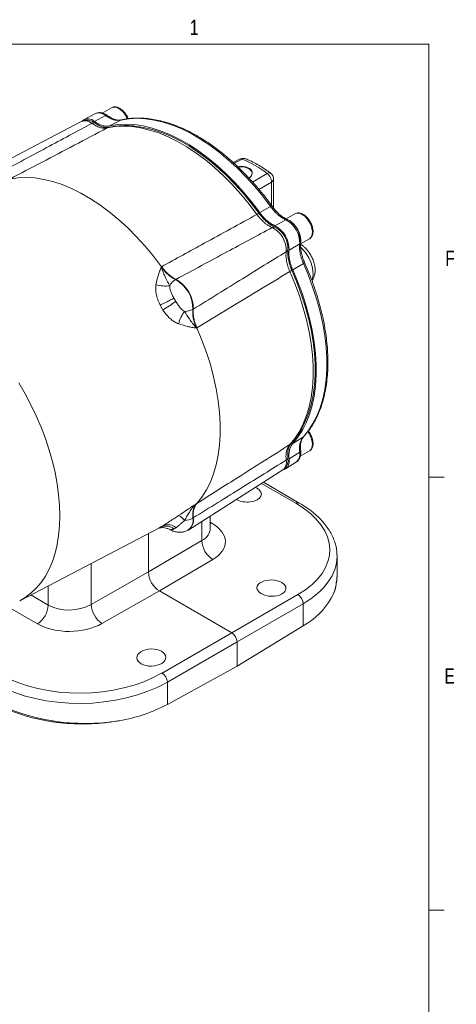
# Model space of a CAD drawing. Header units: inches. Extents: x 0.3 to 33.9, y 0.2 to 21.7.
# Tile 15 of 15: x 30.2 to 33.7, y 13.7 to 21.6. Entities that reach past the tile are written whole.
import ezdxf

# ---------------------------------------------------------------- set-up
doc = ezdxf.new("R2010")
doc.units = ezdxf.units.IN
doc.header["$MEASUREMENT"] = 0
doc.layers.add('SLD-0', color=7, linetype='Continuous', lineweight=15)
doc.styles.add('SLDTEXTSTYLE0', font='TXT', dxfattribs={"width": 0.75})

msp = doc.modelspace()

# ---------------------------------------------------------------- linework, layer by layer
at = {"color": 7, "linetype": 'Continuous', "lineweight": 15}
for p, q in [((30.8262, 20.849), (30.735, 20.8014)), ((30.9558, 20.8964), (30.8813, 20.8534)), ((30.7151, 20.7865), (29.917, 20.3702)), ((30.9077, 20.8328), (30.8185, 20.785)), ((31.0312, 20.7964), (30.9411, 20.7491)), ((31.0379, 20.798), (31.0312, 20.7964)), ((31.9926, 20.4809), (31.9399, 20.4542)), ((32.2664, 20.0853), (32.2664, 20.3195)), ((32.2433, 20.0966), (32.1551, 20.0483)), ((32.3667, 19.9905), (32.2776, 19.9426)), ((32.4403, 20.0395), (32.3687, 19.9981)), ((32.486, 19.795), (32.5576, 19.8364)), ((32.4784, 19.7971), (32.3924, 19.7439)), ((31.3613, 19.611), (31.3582, 19.6091)), ((32.5085, 19.6372), (32.4226, 19.585)), ((31.4746, 19.5073), (31.4777, 19.5092)), ((31.617, 19.268), (31.6138, 19.2663)), ((31.6437, 19.1145), (31.6469, 19.1162)), ((32.5085, 18.2375), (32.4226, 18.1831)), ((32.5134, 18.2425), (32.5085, 18.2375)), ((32.4784, 18.1123), (32.3924, 18.059)), ((32.4829, 18.079), (32.5576, 18.1221)), ((32.3648, 17.9784), (32.4517, 18.0336)), ((31.5824, 17.4857), (32.342, 17.9686)), ((32.4751, 17.7016), (32.1852, 17.869)), ((31.6469, 17.6986), (31.6437, 17.6969)), ((31.7544, 17.4914), (31.7544, 17.5951)), ((31.6138, 17.5797), (31.617, 17.5814)), ((30.2133, 16.9122), (31.3433, 17.5016)), ((31.2548, 17.4555), (31.2548, 17.1442)), ((31.5748, 17.4815), (31.5779, 17.4831)), ((31.6873, 17.3984), (31.2548, 17.1442)), ((32.7804, 17.1105), (32.7804, 17.2718)), ((31.3432, 16.9912), (31.7764, 17.2458)), ((31.2548, 17.1442), (30.7911, 16.881)), ((30.8786, 16.7275), (31.3432, 16.9912)), ((31.9289, 16.653), (31.3432, 16.9912)), ((32.4634, 16.9616), (31.9289, 16.653)), ((31.9713, 16.5796), (32.5058, 16.8881)), ((32.5058, 16.8881), (32.5058, 16.7082)), ((31.9289, 16.653), (31.3657, 16.3279)), ((32.5058, 16.7082), (31.9713, 16.3831)), ((31.4081, 16.2544), (31.9713, 16.5796)), ((31.9713, 16.3831), (31.9713, 16.5796)), ((31.9713, 16.3831), (31.4081, 16.0745)), ((31.4081, 16.0745), (31.4081, 16.2544))]:
    msp.add_line(p, q, dxfattribs=at)
at = {"color": 8, "linetype": 'Continuous', "lineweight": 15}
for p, q in [((32.0143, 20.4804), (31.9478, 20.447)), ((32.0972, 20.2958), (32.2148, 20.3647)), ((32.1486, 20.2365), (32.2503, 20.2959)), ((32.2503, 20.1066), (32.2503, 20.2959)), ((32.1695, 17.859), (32.4462, 17.6993)), ((31.6873, 17.5524), (31.6873, 17.3984)), ((31.7673, 17.5388), (31.7544, 17.5462)), ((31.7673, 17.5388), (31.7544, 17.5328)), ((30.7911, 16.881), (30.7911, 17.2135)), ((30.4438, 17.0324), (30.4438, 16.8768)), ((30.4438, 16.8768), (30.3022, 16.9585)), ((30.1087, 16.8688), (30.3577, 16.725))]:
    msp.add_line(p, q, dxfattribs=at)
at = {"color": 7, "linetype": 'Continuous', "lineweight": 15, "flags": 128}
for points in [[(30.7786, 20.7942), (30.7964, 20.7879), (30.8178, 20.7752)], [(31.0312, 20.7964), (31.095, 20.807), (31.1615, 20.8106), (31.2305, 20.8072), (31.3016, 20.7968), (31.3744, 20.7795), (31.4485, 20.7554), (31.5236, 20.7245), (31.5993, 20.6871), (31.6751, 20.6433), (31.7508, 20.5933), (31.8259, 20.5375), (31.9001, 20.476), (31.9728, 20.4093), (32.0439, 20.3376), (32.1129, 20.2613), (32.1795, 20.1809), (32.2433, 20.0966)], [(30.9212, 20.7332), (30.9849, 20.7437), (31.0515, 20.7473), (31.1204, 20.7438), (31.1914, 20.7334), (31.2642, 20.7161), (31.3382, 20.6919), (31.4133, 20.6611), (31.4889, 20.6237), (31.5647, 20.5799), (31.6403, 20.53), (31.7153, 20.4743), (31.7894, 20.4129), (31.8621, 20.3463), (31.9331, 20.2747), (32.0021, 20.1985), (32.0686, 20.1181), (32.1324, 20.034)], [(30.9411, 20.7491), (31.005, 20.7596), (31.0717, 20.7631), (31.1408, 20.7597), (31.212, 20.7492), (31.2849, 20.7319), (31.3591, 20.7077), (31.4343, 20.6767), (31.5101, 20.6392), (31.5861, 20.5954), (31.6618, 20.5454), (31.737, 20.4895), (31.8113, 20.428), (31.8842, 20.3612), (31.9554, 20.2894), (32.0245, 20.2131), (32.0912, 20.1326), (32.1551, 20.0483)], [(31.137, 20.7483), (31.1443, 20.7476), (31.2148, 20.7373), (31.2871, 20.7201), (31.3607, 20.6961), (31.4353, 20.6654), (31.5104, 20.6282), (31.5857, 20.5847), (31.6609, 20.5352), (31.7354, 20.4797), (31.8091, 20.4187), (31.8813, 20.3525), (31.9519, 20.2814), (32.0204, 20.2057), (32.0865, 20.1258), (32.1499, 20.0422)], [(31.9794, 20.4177), (31.9817, 20.418), (32.0079, 20.4191), (32.0336, 20.4159), (32.0567, 20.4086), (32.0753, 20.3979), (32.0879, 20.3846), (32.0934, 20.3697), (32.0916, 20.3546), (32.0824, 20.3404), (32.0666, 20.3282)], [(30.1336, 20.3197), (30.1985, 20.3296), (30.266, 20.3325), (30.336, 20.3285), (30.408, 20.3174), (30.4817, 20.2995), (30.5567, 20.2748), (30.6326, 20.2434), (30.7091, 20.2055), (30.7858, 20.1612), (30.8623, 20.1108), (30.9383, 20.0545), (31.0133, 19.9927), (31.0869, 19.9255), (31.1589, 19.8534), (31.2289, 19.7767), (31.2964, 19.6957), (31.3613, 19.611)], [(32.5576, 19.8364), (32.5596, 19.8376), (32.5628, 19.84), (32.5739, 19.8538), (32.5804, 19.873), (32.5817, 19.8962), (32.5778, 19.922), (32.5689, 19.9488), (32.5557, 19.9749), (32.5389, 19.9987), (32.5195, 20.0187), (32.4989, 20.0336)], [(32.4147, 19.5835), (32.4555, 19.4868), (32.4916, 19.3896), (32.5229, 19.2924), (32.5492, 19.1957), (32.5704, 19.1), (32.5864, 19.0058), (32.5971, 18.9135), (32.6025, 18.8236), (32.6025, 18.7367), (32.5971, 18.653), (32.5864, 18.5731), (32.5704, 18.4973), (32.5492, 18.4261), (32.5229, 18.3598), (32.5175, 18.3482)], [(32.4226, 19.585), (32.4636, 19.4875), (32.5, 19.3894), (32.5316, 19.2914), (32.5581, 19.1939), (32.5795, 19.0974), (32.5957, 19.0023), (32.6065, 18.9092), (32.6119, 18.8186), (32.6119, 18.7309), (32.6065, 18.6465), (32.5957, 18.5659), (32.5795, 18.4895), (32.5581, 18.4177), (32.5316, 18.3508), (32.5, 18.2892), (32.4636, 18.2332), (32.4226, 18.1831)], [(32.5085, 19.6372), (32.5496, 19.5398), (32.586, 19.4419), (32.6176, 19.344), (32.6441, 19.2466), (32.6655, 19.1502), (32.6817, 19.0553), (32.6925, 18.9623), (32.6979, 18.8718), (32.6979, 18.7842), (32.6925, 18.6999), (32.6817, 18.6194), (32.6655, 18.5432), (32.6441, 18.4715), (32.6176, 18.4047), (32.586, 18.3433), (32.5496, 18.2874), (32.5085, 18.2375)], [(32.3988, 19.5724), (32.4398, 19.4751), (32.4762, 19.3773), (32.5077, 19.2795), (32.5341, 19.1822), (32.5555, 19.0859), (32.5716, 18.9911), (32.5824, 18.8982), (32.5878, 18.8078), (32.5878, 18.7202), (32.5824, 18.6361), (32.5716, 18.5556), (32.5555, 18.4794), (32.5341, 18.4078), (32.5077, 18.341), (32.4762, 18.2796), (32.4398, 18.2238), (32.3988, 18.1738)], [(31.6469, 19.1162), (31.6879, 19.0177), (31.7242, 18.9187), (31.7557, 18.8198), (31.7821, 18.7214), (31.8035, 18.624), (31.8196, 18.5281), (31.8303, 18.4342), (31.8357, 18.3427), (31.8357, 18.2541), (31.8303, 18.1689), (31.8196, 18.0874), (31.8035, 18.0101), (31.7821, 17.9373), (31.7557, 17.8695), (31.7242, 17.8069), (31.6879, 17.7498), (31.6469, 17.6986)], [(32.5576, 18.1221), (32.5596, 18.1234), (32.5628, 18.1258), (32.5739, 18.1396), (32.5804, 18.1587), (32.5817, 18.1819), (32.5778, 18.2077), (32.5689, 18.2345), (32.5557, 18.2607), (32.5437, 18.2784)], [(32.3835, 18.0633), (32.3839, 18.0383), (32.3799, 18.0184)], [(32.3924, 18.059), (32.3926, 18.0319), (32.3876, 18.0085), (32.3776, 17.99), (32.363, 17.9773), (32.3517, 17.9725)]]:
    msp.add_lwpolyline(points, dxfattribs=at)
at = {"color": 8, "linetype": 'Continuous', "lineweight": 15, "flags": 128}
for points in [[(32.576, 19.504), (32.5809, 19.5165), (32.5863, 19.545), (32.586, 19.5773), (32.5801, 19.6121), (32.5687, 19.648), (32.5524, 19.6835), (32.5318, 19.7171), (32.5078, 19.7473), (32.486, 19.769)], [(30.2132, 16.9121), (30.2566, 16.9377), (30.3035, 16.9727), (30.3467, 17.0135), (30.3858, 17.0598), (30.4208, 17.1114), (30.4514, 17.1682), (30.4776, 17.2297), (30.4992, 17.2958), (30.5161, 17.3661), (30.5282, 17.4403), (30.5355, 17.5181), (30.538, 17.599), (30.5355, 17.6828), (30.5282, 17.769), (30.5161, 17.8572), (30.4992, 17.947), (30.4776, 18.038), (30.4514, 18.1298), (30.4208, 18.2219), (30.3858, 18.314), (30.3467, 18.4055), (30.3035, 18.496), (30.2566, 18.5852), (30.2062, 18.6726)]]:
    msp.add_lwpolyline(points, dxfattribs=at)
at = {"color": 8, "linetype": 'Continuous', "lineweight": 15}
for centre, radius, start, end in [((30.8537, 20.7744), 0.0795, 47.21988, 110.22479), ((30.9804, 20.8456), 0.0565, 52.89507, 115.79447), ((30.9184, 20.7401), 0.1786, 21.78318, 57.45529), ((30.7428, 20.7112), 0.0802, 47.08357, 110.1835), ((30.9393, 20.6986), 0.0391, 102.67915, 117.63983), ((32.0308, 20.4531), 0.0319, 70.38264, 121.13989), ((32.2306, 20.3452), 0.0251, 60.47097, 129.09439), ((32.2373, 20.3221), 0.0292, 296.42044, 354.97341), ((32.4649, 19.9886), 0.0565, 52.89507, 115.79447), ((32.3779, 18.2068), 0.0391, 302.35467, 317.28889), ((32.2906, 18.0303), 0.0802, 309.81506, 12.91856), ((32.4627, 17.6748), 0.0295, 65.16242, 124.09278), ((31.5192, 17.5604), 0.0965, 304.91161, 11.50756)]:
    msp.add_arc(centre, radius, start, end, dxfattribs=at)
at = {"color": 7, "linetype": 'Continuous', "lineweight": 15}
for centre, radius, start, end in [((30.7666, 20.7334), 0.0732, 44.78864, 128.07326), ((30.8161, 20.7392), 0.036, 87.25832, 121.38782), ((31.7066, 19.716), 0.824, 51.92895, 68.07642), ((32.1798, 19.9555), 0.0917, 109.00709, 121.13559), ((32.2707, 19.8062), 0.2078, 357.51324, 62.48676), ((32.3154, 19.8337), 0.1659, 350.50032, 59.35676), ((32.2733, 19.8982), 0.0342, 81.52756, 120.04999), ((32.1599, 19.7422), 0.2091, 357.41001, 62.58999), ((32.1779, 19.7526), 0.2147, 357.68888, 62.31112), ((32.1884, 19.7586), 0.1954, 357.41001, 62.58999), ((32.3517, 19.7624), 0.0342, 299.94369, 338.46473), ((32.3546, 19.6528), 0.0918, 298.85991, 310.97791), ((31.5601, 19.3766), 0.1562, 123.19564, 148.63622), ((31.3465, 19.2726), 0.2674, 358.64035, 61.35966), ((31.3495, 19.2743), 0.2676, 358.6456, 61.3544), ((31.3904, 19.7164), 0.2611, 253.42156, 278.00524), ((30.3677, 21.3651), 2.286, 295.43965, 298.56495), ((32.6725, 17.3737), 2.2921, 121.43874, 124.5558), ((31.5434, 19.4057), 0.1562, 271.36288, 296.79937), ((31.7529, 19.0888), 0.2612, 141.99796, 166.57622), ((32.3516, 18.0798), 0.036, 298.60616, 332.73142), ((32.4008, 18.0947), 0.0795, 309.77375, 12.78227), ((31.4535, 17.4993), 0.1111, 32.60149, 65.89971), ((31.3954, 17.4095), 0.1059, 51.82044, 115.527), ((31.412, 17.4273), 0.0991, 48.99264, 113.52213), ((31.5234, 17.7547), 0.197, 276.91515, 297.3272), ((31.5222, 17.5622), 0.0967, 305.17568, 11.47369), ((31.8699, 17.4027), 0.1827, 181.36516, 239.20336), ((32.4175, 16.8861), 0.0883, 1.29243, 58.70757), ((30.2512, 16.8858), 0.1928, 303.54035, 357.32575), ((30.9938, 16.895), 0.2032, 183.93686, 235.47698), ((32.199, 17.2497), 0.6224, 299.53899, 329.30446), ((31.3116, 16.2477), 0.0967, 3.99228, 56.00772), ((30.803, 17.2183), 1.294, 279.67825, 297.88367)]:
    msp.add_arc(centre, radius, start, end, dxfattribs=at)
for centre, major_axis, ratio, start_param, end_param in [((32.051, 17.7751), (0.1172, -0.0026), 0.561981, 0.797818, 0.955648), ((32.051, 17.7751), (0.1172, -0.0026), 0.561981, 3.927602, 7.081004), ((31.7815, 17.3356), (0.9399, -0.0208), 0.561981, 5.536387, 7.081004), ((31.5021, 17.3937), (0.375, -0.0083), 0.561981, 5.545114, 7.081004), ((31.7804, 17.286), (0.9999, -0.0208), 0.562909, 0.011712, 0.025172), ((31.3433, 17.0932), (-0.0625, 0.1082), 0.577909, 0.785669, 2.355552), ((31.7804, 17.0963), (0.9999, 0.0219), 0.591316, 5.964807, 6.270262), ((30.6206, 16.9868), (0.2499, 0.0089), 0.599485, 3.905762, 5.441651), ((30.6229, 16.8861), (0.375, 0.0087), 0.592198, 3.913199, 5.449089), ((31.9289, 16.604), (-0.03, 0.052), 0.577777, 3.927415, 5.497526), ((30.7187, 16.7221), (0.9399, 0.0219), 0.592198, 3.913199, 5.457816), ((30.7198, 16.6737), (0.9999, 0.0219), 0.591316, 3.914067, 5.458684), ((30.7198, 16.484), (0.9999, -0.0208), 0.562909, 3.938703, 5.029556)]:
    msp.add_ellipse(centre, major_axis=major_axis, ratio=ratio, start_param=start_param, end_param=end_param, dxfattribs=at)
at = {"color": 8, "linetype": 'Continuous', "lineweight": 15}
for centre, major_axis, ratio, start_param, end_param in [((31.5044, 17.4971), (0.25, -0.0082), 0.554197, 5.550838, 6.301329), ((31.7804, 17.286), (0.9999, -0.0208), 0.562909, 5.535679, 6.294897)]:
    msp.add_ellipse(centre, major_axis=major_axis, ratio=ratio, start_param=start_param, end_param=end_param, dxfattribs=at)
at = {"color": 7, "linetype": 'Continuous', "lineweight": 15}
for centre, major_axis, ratio in [((32.2501, 17.0142), (0.1172, -0.0026), 0.561981), ((31.2778, 16.453), (0.1172, 0.0027), 0.592198)]:
    msp.add_ellipse(centre, major_axis=major_axis, ratio=ratio, dxfattribs=at)
for points, knots in [([(30.9218, 20.8337), (30.9174, 20.8369), (30.9074, 20.8438), (30.891, 20.8513), (30.873, 20.8564), (30.8545, 20.8573), (30.8382, 20.8549), (30.8294, 20.85), (30.826, 20.8482)], [0, 0, 0, 0, 0.146059, 0.324632, 0.507537, 0.693185, 0.88208, 1, 1, 1, 1]), ([(31.0901, 20.8071), (31.0885, 20.8117), (31.0834, 20.8261), (31.0678, 20.8505), (31.0473, 20.8739), (31.0247, 20.8907), (31.0027, 20.901), (30.9779, 20.9052), (30.9635, 20.8995), (30.9558, 20.8964)], [0, 0, 0, 0, 0.071971, 0.225292, 0.409544, 0.528829, 0.666877, 0.824026, 1, 1, 1, 1]), ([(30.7974, 20.77), (30.6751, 20.7044), (30.4152, 20.5651), (30.155, 20.426), (30.0172, 20.3523)], [0, 0, 0, 0, 0.4703254, 1, 1, 1, 1]), ([(30.7794, 20.7934), (30.7746, 20.7945), (30.7625, 20.7975), (30.7426, 20.796), (30.7252, 20.7923), (30.7169, 20.7869), (30.7149, 20.7856)], [0, 0, 0, 0, 0.2214807, 0.5602897, 0.8915242, 1, 1, 1, 1]), ([(30.7974, 20.77), (30.8081, 20.7628), (30.8298, 20.7484), (30.862, 20.7357), (30.8933, 20.7294), (30.9118, 20.7319), (30.9212, 20.7332)], [0, 0, 0, 0, 0.245724, 0.500002, 0.745724, 1, 1, 1, 1]), ([(30.8178, 20.7752), (30.828, 20.7684), (30.8485, 20.7547), (30.8761, 20.7423), (30.8926, 20.7391), (30.8992, 20.7377)], [0, 0, 0, 0, 0.368972, 0.748644, 1, 1, 1, 1]), ([(30.8185, 20.785), (30.83, 20.7774), (30.8513, 20.7635), (30.8823, 20.7516), (30.9125, 20.7453), (30.9311, 20.7478), (30.9411, 20.7491)], [0, 0, 0, 0, 0.2668539, 0.4941326, 0.7280068, 1, 1, 1, 1]), ([(30.9077, 20.8328), (30.9117, 20.83), (30.9213, 20.8233), (30.9351, 20.8151), (30.9508, 20.8075), (30.9669, 20.8008), (30.9858, 20.7962), (31.008, 20.7926), (31.0229, 20.795), (31.0312, 20.7964)], [0, 0, 0, 0, 0.093134, 0.221777, 0.318053, 0.456595, 0.594338, 0.772833, 1, 1, 1, 1]), ([(31.0377, 20.7984), (31.0287, 20.797), (31.0125, 20.7946), (30.9881, 20.7999), (30.9694, 20.8059), (30.9527, 20.8144), (30.9376, 20.8229), (30.9266, 20.8306), (30.9219, 20.8339)], [0, 0, 0, 0, 0.259046, 0.465773, 0.620947, 0.729269, 0.884383, 1, 1, 1, 1]), ([(32.2546, 20.1006), (32.2524, 20.1037), (32.2361, 20.1268), (32.2036, 20.1691), (32.1567, 20.2278), (32.1069, 20.2859), (32.0545, 20.343), (32.0001, 20.3983), (31.9438, 20.4514), (31.886, 20.5019), (31.827, 20.5494), (31.767, 20.5937), (31.7063, 20.6344), (31.6451, 20.6714), (31.5835, 20.7044), (31.522, 20.7333), (31.4605, 20.758), (31.3994, 20.7783), (31.3388, 20.7942), (31.2789, 20.8054), (31.2199, 20.8118), (31.1618, 20.8136), (31.1051, 20.81), (31.0631, 20.8046), (31.0408, 20.7988), (31.0361, 20.7976)], [0, 0, 0, 0, 0.0064237, 0.0471386, 0.0895332, 0.1332056, 0.1778356, 0.2231967, 0.2691228, 0.3154905, 0.3622071, 0.4092028, 0.4564255, 0.503837, 0.5514105, 0.5991297, 0.6469853, 0.6949771, 0.7431144, 0.7914163, 0.8399123, 0.8886453, 0.9376733, 0.9870735, 1, 1, 1, 1]), ([(30.1336, 20.3197), (30.3072, 20.4108), (30.5698, 20.5487), (30.8322, 20.6865), (30.9212, 20.7332)], [0, 0, 0, 0, 0.661168, 1, 1, 1, 1]), ([(30.9304, 20.7369), (30.9272, 20.7363), (30.9193, 20.7349), (30.908, 20.7349), (30.8997, 20.7371), (30.8991, 20.7373)], [0, 0, 0, 0, 0.395533, 0.956421, 1, 1, 1, 1]), ([(31.1335, 20.7485), (31.1311, 20.7488), (31.1066, 20.7519), (31.0614, 20.7522), (30.9999, 20.7491), (30.9568, 20.7424), (30.9345, 20.7375), (30.9307, 20.7367)], [0, 0, 0, 0, 0.034524, 0.344819, 0.653392, 0.941465, 1, 1, 1, 1]), ([(32.0411, 20.4826), (32.0373, 20.4841), (32.0272, 20.4881), (32.0099, 20.4877), (31.9982, 20.483), (31.9927, 20.4809)], [0, 0, 0, 0, 0.244101, 0.649995, 1, 1, 1, 1]), ([(32.2429, 20.3667), (32.2338, 20.3737), (32.2098, 20.3922), (32.17, 20.4185), (32.1237, 20.4456), (32.0807, 20.4674), (32.0533, 20.4782), (32.0414, 20.4828)], [0, 0, 0, 0, 0.137684, 0.365238, 0.594466, 0.825088, 1, 1, 1, 1]), ([(31.9781, 20.4184), (31.9853, 20.4196), (32.0033, 20.4228), (32.0331, 20.4207), (32.0617, 20.4126), (32.0827, 20.3991), (32.0945, 20.3821), (32.0968, 20.3632), (32.0881, 20.345), (32.0766, 20.3325), (32.0665, 20.3285), (32.0652, 20.328)], [0, 0, 0, 0, 0.089757, 0.224152, 0.351936, 0.474013, 0.594278, 0.71727, 0.845887, 0.980503, 1, 1, 1, 1]), ([(32.2503, 20.2959), (32.25, 20.3018), (32.2492, 20.314), (32.2419, 20.3325), (32.233, 20.3468), (32.224, 20.3573), (32.218, 20.3621), (32.2148, 20.3647)], [0, 0, 0, 0, 0.241771, 0.499322, 0.700331, 0.837915, 1, 1, 1, 1]), ([(32.2661, 20.3195), (32.266, 20.3234), (32.2658, 20.3328), (32.2603, 20.3473), (32.2524, 20.3597), (32.245, 20.3648), (32.2425, 20.3665)], [0, 0, 0, 0, 0.21244, 0.511818, 0.837659, 1, 1, 1, 1]), ([(32.2433, 20.0966), (32.2466, 20.0921), (32.2547, 20.0814), (32.2669, 20.0668), (32.2814, 20.0513), (32.2966, 20.0363), (32.3159, 20.0207), (32.3394, 20.0035), (32.3569, 19.9952), (32.3667, 19.9905)], [0, 0, 0, 0, 0.093134, 0.221777, 0.318054, 0.456595, 0.594338, 0.772833, 1, 1, 1, 1]), ([(32.3805, 19.9918), (32.369, 19.9973), (32.3485, 20.0073), (32.3212, 20.0285), (32.301, 20.0463), (32.284, 20.0644), (32.269, 20.0815), (32.259, 20.095), (32.2547, 20.1007)], [0, 0, 0, 0, 0.260311, 0.467829, 0.623253, 0.73143, 0.885576, 1, 1, 1, 1]), ([(32.1324, 20.034), (31.9903, 19.9561), (31.7333, 19.8151), (31.4763, 19.6741), (31.3613, 19.611)], [0, 0, 0, 0, 0.55255, 1, 1, 1, 1]), ([(32.1324, 20.034), (32.1357, 20.0295), (32.1446, 20.0176), (32.1591, 20.0007), (32.1756, 19.9836), (32.19, 19.9704), (32.2059, 19.9574), (32.222, 19.946), (32.2397, 19.9354), (32.2506, 19.9304), (32.2561, 19.9278)], [0, 0, 0, 0, 0.09179, 0.246379, 0.372434, 0.500002, 0.59179, 0.746378, 0.872433, 1, 1, 1, 1]), ([(32.1499, 20.0422), (32.1585, 20.031), (32.176, 20.0083), (32.2052, 19.9793), (32.2357, 19.955), (32.2603, 19.9401), (32.2745, 19.9338), (32.2783, 19.9321)], [0, 0, 0, 0, 0.225412, 0.457361, 0.682763, 0.914702, 1, 1, 1, 1]), ([(32.1551, 20.0483), (32.1599, 20.0419), (32.1671, 20.0323), (32.1772, 20.0203), (32.1869, 20.0095), (32.1987, 19.9973), (32.2129, 19.9843), (32.2276, 19.9724), (32.2404, 19.9632), (32.2513, 19.9563), (32.2601, 19.9512), (32.2689, 19.9466), (32.2747, 19.944), (32.2776, 19.9426)], [0, 0, 0, 0, 0.132941, 0.199749, 0.266875, 0.380185, 0.494598, 0.610665, 0.727892, 0.795502, 0.863443, 0.931552, 1, 1, 1, 1]), ([(32.4602, 19.9156), (32.455, 19.9239), (32.4476, 19.9357), (32.4347, 19.9513), (32.4232, 19.9634), (32.4086, 19.9757), (32.3943, 19.9854), (32.3846, 19.9897), (32.3805, 19.9915)], [0, 0, 0, 0, 0.2488213, 0.350025, 0.5162401, 0.6860796, 0.8663529, 1, 1, 1, 1]), ([(32.5604, 19.8388), (32.5647, 19.8421), (32.5738, 19.849), (32.5843, 19.8697), (32.5882, 19.8986), (32.5824, 19.9325), (32.5705, 19.9637), (32.5526, 19.9936), (32.5317, 20.0169), (32.5092, 20.0337), (32.4872, 20.044), (32.4624, 20.0482), (32.448, 20.0425), (32.4403, 20.0395)], [0, 0, 0, 0, 0.064883, 0.137529, 0.260506, 0.360954, 0.455295, 0.545286, 0.653433, 0.723447, 0.804474, 0.896712, 1, 1, 1, 1]), ([(31.4777, 19.5092), (31.6151, 19.5831), (31.8744, 19.7228), (32.134, 19.8622), (32.2561, 19.9278)], [0, 0, 0, 0, 0.529676, 1, 1, 1, 1]), ([(32.486, 19.8086), (32.4865, 19.8134), (32.4879, 19.8246), (32.4862, 19.8433), (32.4825, 19.862), (32.4771, 19.8794), (32.4703, 19.8969), (32.4638, 19.9088), (32.4602, 19.9156)], [0, 0, 0, 0, 0.144236, 0.335261, 0.520752, 0.657623, 0.808081, 1, 1, 1, 1]), ([(32.3835, 19.7498), (32.3827, 19.7386), (32.381, 19.7158), (32.385, 19.678), (32.3939, 19.6385), (32.4039, 19.6092), (32.4115, 19.5909), (32.4136, 19.586), (32.4147, 19.5835)], [0, 0, 0, 0, 0.225409, 0.457356, 0.682755, 0.914693, 0.957325, 1, 1, 1, 1]), ([(32.3924, 19.7439), (32.3916, 19.7311), (32.3901, 19.7074), (32.3953, 19.6686), (32.405, 19.6281), (32.4164, 19.6001), (32.4226, 19.585)], [0, 0, 0, 0, 0.266854, 0.494133, 0.728007, 1, 1, 1, 1]), ([(32.4784, 19.7971), (32.4775, 19.7863), (32.4759, 19.7669), (32.4791, 19.7381), (32.4829, 19.7135), (32.4884, 19.6928), (32.4945, 19.6725), (32.501, 19.6546), (32.5063, 19.6423), (32.5085, 19.6372)], [0, 0, 0, 0, 0.227167, 0.405662, 0.543405, 0.681946, 0.778223, 0.906866, 1, 1, 1, 1]), ([(32.5178, 19.645), (32.515, 19.6516), (32.5083, 19.667), (32.501, 19.6885), (32.4938, 19.7123), (32.4885, 19.7387), (32.4838, 19.7729), (32.4854, 19.7957), (32.4864, 19.8084)], [0, 0, 0, 0, 0.114424, 0.268569, 0.376746, 0.532171, 0.739689, 1, 1, 1, 1]), ([(32.5676, 19.7048), (32.5612, 19.7151), (32.5523, 19.7294), (32.537, 19.7483), (32.5234, 19.7632), (32.506, 19.7785), (32.4934, 19.7885), (32.4863, 19.7924), (32.4859, 19.7926)], [0, 0, 0, 0, 0.289129, 0.402724, 0.590619, 0.783207, 0.988505, 1, 1, 1, 1]), ([(32.3688, 19.7327), (32.2509, 19.6598), (32.0003, 19.5047), (31.7497, 19.35), (31.617, 19.268)], [0, 0, 0, 0, 0.4703254, 1, 1, 1, 1]), ([(32.3688, 19.7327), (32.368, 19.7209), (32.3663, 19.6969), (32.3714, 19.6568), (32.3817, 19.6147), (32.3931, 19.5867), (32.3988, 19.5724)], [0, 0, 0, 0, 0.245724, 0.500002, 0.745724, 1, 1, 1, 1]), ([(32.5771, 19.4993), (32.5793, 19.502), (32.587, 19.5113), (32.5953, 19.5308), (32.6019, 19.5564), (32.6037, 19.5833), (32.6016, 19.6105), (32.5966, 19.6351), (32.5899, 19.6568), (32.5811, 19.6796), (32.5728, 19.6952), (32.5676, 19.7048)], [0, 0, 0, 0, 0.052202, 0.178626, 0.309353, 0.439998, 0.563036, 0.685677, 0.775706, 0.861303, 1, 1, 1, 1]), ([(31.3582, 19.6091), (31.3581, 19.609), (31.3537, 19.5974), (31.3451, 19.5742), (31.3288, 19.5278), (31.3211, 19.4907), (31.3159, 19.4662)], [0, 0, 0, 0, 0.002547, 0.254971, 0.506602, 1, 1, 1, 1]), ([(31.4268, 19.4579), (31.4158, 19.4786), (31.3985, 19.5112), (31.3751, 19.5626), (31.3636, 19.5929), (31.3582, 19.6089), (31.3582, 19.6091)], [0, 0, 0, 0, 0.458943, 0.721865, 0.99767, 1, 1, 1, 1]), ([(31.4746, 19.5073), (31.4645, 19.5125), (31.4439, 19.5232), (31.4137, 19.5468), (31.3844, 19.5752), (31.367, 19.5977), (31.3582, 19.6091)], [0, 0, 0, 0, 0.246206, 0.499999, 0.746205, 1, 1, 1, 1]), ([(31.3613, 19.611), (31.3638, 19.6076), (31.3745, 19.5933), (31.395, 19.5698), (31.4314, 19.5354), (31.4596, 19.5194), (31.4777, 19.5092)], [0, 0, 0, 0, 0.07334, 0.313043, 0.559699, 1, 1, 1, 1]), ([(32.5124, 18.241), (32.5135, 18.242), (32.5276, 18.2559), (32.5516, 18.287), (32.5841, 18.3342), (32.6127, 18.3859), (32.6378, 18.4414), (32.6591, 18.5005), (32.6765, 18.563), (32.6901, 18.6286), (32.6997, 18.6972), (32.7055, 18.7683), (32.7073, 18.8418), (32.7052, 18.9174), (32.6992, 18.9947), (32.6894, 19.0735), (32.6758, 19.1535), (32.6585, 19.2343), (32.6377, 19.3154), (32.6134, 19.3966), (32.5861, 19.4771), (32.5559, 19.5559), (32.533, 19.6118), (32.5195, 19.641), (32.5176, 19.645)], [0, 0, 0, 0, 0.003984, 0.053624, 0.103364, 0.153193, 0.203093, 0.253044, 0.303024, 0.353012, 0.402993, 0.452952, 0.502874, 0.552749, 0.602563, 0.652302, 0.701945, 0.75146, 0.800794, 0.849861, 0.898497, 0.946362, 0.992612, 1, 1, 1, 1]), ([(31.6469, 19.1162), (31.8127, 19.2168), (32.0633, 19.3688), (32.3139, 19.5209), (32.3988, 19.5724)], [0, 0, 0, 0, 0.6611682, 1, 1, 1, 1]), ([(31.3159, 19.4662), (31.3152, 19.4606), (31.3138, 19.4493), (31.3134, 19.4316), (31.3145, 19.4134), (31.3173, 19.3933), (31.3221, 19.3714), (31.3293, 19.3477), (31.3384, 19.324), (31.3459, 19.3085), (31.3497, 19.3007)], [0, 0, 0, 0, 0.10625, 0.213339, 0.322986, 0.433471, 0.571658, 0.711273, 0.855011, 1, 1, 1, 1]), ([(31.4608, 19.3573), (31.4597, 19.3593), (31.4538, 19.3701), (31.4436, 19.3901), (31.4302, 19.4217), (31.4281, 19.4444), (31.4268, 19.4579)], [0, 0, 0, 0, 0.061603, 0.328469, 0.601193, 1, 1, 1, 1]), ([(31.3724, 19.2614), (31.3742, 19.2586), (31.3844, 19.2434), (31.4051, 19.2167), (31.4352, 19.1871), (31.4668, 19.1638), (31.4881, 19.1542), (31.4988, 19.1494)], [0, 0, 0, 0, 0.054789, 0.306864, 0.566571, 0.779999, 1, 1, 1, 1]), ([(31.5471, 19.2495), (31.5415, 19.253), (31.5302, 19.2601), (31.5165, 19.2736), (31.5049, 19.2873), (31.4952, 19.3006), (31.486, 19.3146), (31.48, 19.3244), (31.477, 19.3293)], [0, 0, 0, 0, 0.1965531, 0.3995773, 0.546778, 0.6953207, 0.8472047, 1, 1, 1, 1]), ([(31.6437, 19.1145), (31.6431, 19.116), (31.6369, 19.13), (31.6267, 19.1572), (31.6172, 19.1952), (31.6122, 19.2324), (31.6133, 19.2549), (31.6138, 19.2663)], [0, 0, 0, 0, 0.0286615, 0.2680197, 0.5143301, 0.7536885, 1, 1, 1, 1]), ([(31.617, 19.268), (31.6167, 19.2647), (31.6157, 19.2506), (31.6167, 19.2235), (31.6227, 19.1875), (31.6326, 19.1512), (31.6421, 19.128), (31.6469, 19.1162)], [0, 0, 0, 0, 0.073245, 0.312639, 0.558976, 0.776893, 1, 1, 1, 1]), ([(31.6437, 19.1145), (31.6436, 19.1146), (31.6324, 19.1273), (31.612, 19.1524), (31.5791, 19.1984), (31.5595, 19.2297), (31.5471, 19.2495)], [0, 0, 0, 0, 0.00233, 0.278135, 0.541057, 1, 1, 1, 1]), ([(31.4988, 19.1494), (31.5227, 19.1415), (31.5587, 19.1297), (31.6069, 19.1206), (31.6314, 19.1165), (31.6436, 19.1145), (31.6437, 19.1145)], [0, 0, 0, 0, 0.493398, 0.745029, 0.997453, 1, 1, 1, 1]), ([(32.4067, 18.1803), (32.414, 18.1886), (32.4347, 18.2117), (32.4654, 18.2537), (32.4945, 18.3005), (32.5096, 18.3325), (32.5155, 18.3451)], [0, 0, 0, 0, 0.172026, 0.483942, 0.797154, 1, 1, 1, 1]), ([(32.5085, 18.2375), (32.5032, 18.2309), (32.4938, 18.2193), (32.4857, 18.1982), (32.4802, 18.1795), (32.478, 18.1623), (32.4768, 18.1449), (32.4769, 18.1288), (32.4779, 18.1172), (32.4784, 18.1123)], [0, 0, 0, 0, 0.227167, 0.405662, 0.543405, 0.681947, 0.778223, 0.906866, 1, 1, 1, 1]), ([(32.4864, 18.124), (32.4859, 18.1298), (32.4847, 18.1432), (32.4849, 18.1604), (32.486, 18.1792), (32.4901, 18.1984), (32.4977, 18.2222), (32.5079, 18.235), (32.5136, 18.2421)], [0, 0, 0, 0, 0.115617, 0.27073, 0.379053, 0.534227, 0.740954, 1, 1, 1, 1]), ([(32.5604, 18.1246), (32.5647, 18.1278), (32.5738, 18.1347), (32.5843, 18.1554), (32.5882, 18.1843), (32.5825, 18.2184), (32.5702, 18.2491), (32.5583, 18.2714), (32.5494, 18.2809), (32.5475, 18.2829)], [0, 0, 0, 0, 0.114025, 0.241692, 0.457809, 0.634333, 0.800126, 0.958275, 1, 1, 1, 1]), ([(32.3988, 18.1738), (32.2604, 18.0863), (32.0098, 17.9279), (31.7591, 17.7695), (31.6469, 17.6986)], [0, 0, 0, 0, 0.55255, 1, 1, 1, 1]), ([(32.3988, 18.1738), (32.3932, 18.1666), (32.3818, 18.1519), (32.3716, 18.1221), (32.3664, 18.0875), (32.368, 18.0614), (32.3688, 18.0482)], [0, 0, 0, 0, 0.245724, 0.500002, 0.745724, 1, 1, 1, 1]), ([(32.3914, 18.1514), (32.3904, 18.1491), (32.3858, 18.1379), (32.3823, 18.1131), (32.3817, 18.0874), (32.3829, 18.0703), (32.3833, 18.0656), (32.3835, 18.0633)], [0, 0, 0, 0, 0.098567, 0.472998, 0.858289, 0.929109, 1, 1, 1, 1]), ([(32.4226, 18.1831), (32.4165, 18.1753), (32.4054, 18.1607), (32.3956, 18.1319), (32.3901, 18.0989), (32.3916, 18.073), (32.3924, 18.059)], [0, 0, 0, 0, 0.266835, 0.494114, 0.727989, 1, 1, 1, 1]), ([(32.3912, 18.1515), (32.3925, 18.1553), (32.3959, 18.1657), (32.4016, 18.1749), (32.4057, 18.1788), (32.4068, 18.1799)], [0, 0, 0, 0, 0.29277, 0.805442, 1, 1, 1, 1]), ([(32.452, 18.0341), (32.4526, 18.0344), (32.4596, 18.0378), (32.4696, 18.0491), (32.4803, 18.0668), (32.4859, 18.0871), (32.4879, 18.1064), (32.4866, 18.119), (32.4862, 18.1241)], [0, 0, 0, 0, 0.021358, 0.240324, 0.447077, 0.658114, 0.862588, 1, 1, 1, 1]), ([(31.617, 17.5814), (31.7497, 17.6639), (32.0003, 17.8197), (32.2509, 17.9751), (32.3688, 18.0482)], [0, 0, 0, 0, 0.5296757, 1, 1, 1, 1]), ([(32.3419, 17.9695), (32.3446, 17.971), (32.354, 17.9762), (32.366, 17.9903), (32.3758, 18.0057), (32.3787, 18.0159), (32.3795, 18.019)], [0, 0, 0, 0, 0.1467549, 0.5024698, 0.8504701, 1, 1, 1, 1]), ([(31.6437, 17.6969), (31.6436, 17.6968), (31.6314, 17.6886), (31.6069, 17.6722), (31.5587, 17.6402), (31.5227, 17.6164), (31.4988, 17.6007)], [0, 0, 0, 0, 0.002547, 0.254971, 0.506602, 1, 1, 1, 1]), ([(31.5471, 17.5591), (31.5595, 17.583), (31.5791, 17.6206), (31.612, 17.6657), (31.6324, 17.687), (31.6436, 17.6968), (31.6437, 17.6969)], [0, 0, 0, 0, 0.458943, 0.721865, 0.99767, 1, 1, 1, 1]), ([(31.6138, 17.5797), (31.6133, 17.5915), (31.6122, 17.6154), (31.6174, 17.6471), (31.6273, 17.6755), (31.6382, 17.6897), (31.6437, 17.6969)], [0, 0, 0, 0, 0.243914, 0.495196, 0.743693, 1, 1, 1, 1]), ([(31.6469, 17.6986), (31.6453, 17.6967), (31.6382, 17.6884), (31.628, 17.6706), (31.6196, 17.6435), (31.6156, 17.6136), (31.6165, 17.5922), (31.617, 17.5814)], [0, 0, 0, 0, 0.073245, 0.312639, 0.558976, 0.776893, 1, 1, 1, 1]), ([(32.7796, 17.2804), (32.7794, 17.2907), (32.7788, 17.3168), (32.7708, 17.3583), (32.7566, 17.4046), (32.7361, 17.45), (32.7098, 17.4944), (32.6775, 17.5375), (32.6395, 17.579), (32.596, 17.6187), (32.5472, 17.6563), (32.506, 17.6835), (32.4811, 17.6981), (32.4751, 17.7016)], [0, 0, 0, 0, 0.064025, 0.161119, 0.258586, 0.356885, 0.456297, 0.556889, 0.658541, 0.761013, 0.864028, 0.967339, 1, 1, 1, 1]), ([(31.4988, 17.6007), (31.4884, 17.5938), (31.4671, 17.5797), (31.4347, 17.558), (31.4018, 17.5363), (31.3824, 17.5243), (31.3724, 17.5182)], [0, 0, 0, 0, 0.21336, 0.43352, 0.711269, 1, 1, 1, 1]), ([(31.477, 17.5021), (31.4782, 17.5029), (31.4846, 17.5073), (31.4968, 17.5169), (31.5175, 17.5349), (31.536, 17.5501), (31.5471, 17.5591)], [0, 0, 0, 0, 0.061603, 0.328469, 0.601193, 1, 1, 1, 1]), ([(31.334, 17.4971), (31.3343, 17.4972), (31.3347, 17.4974), (31.3405, 17.4993), (31.3511, 17.5016), (31.3662, 17.503), (31.3854, 17.5021), (31.4068, 17.4967), (31.4218, 17.4913), (31.4285, 17.4866), (31.4285, 17.4866)], [0, 0, 0, 0, 0.129665, 0.248452, 0.366154, 0.49583, 0.647599, 0.817564, 0.998937, 1, 1, 1, 1]), ([(31.4285, 17.4871), (31.4317, 17.4852), (31.4433, 17.4781), (31.4654, 17.4703), (31.4938, 17.4647), (31.5225, 17.465), (31.5498, 17.4701), (31.5662, 17.4777), (31.574, 17.4813)], [0, 0, 0, 0, 0.074176, 0.268998, 0.458531, 0.645458, 0.831261, 1, 1, 1, 1]), ([(31.7544, 17.4909), (31.7544, 17.4908), (31.7545, 17.4905), (31.7545, 17.4911), (31.7545, 17.4914)], [0, 0, 0, 0, 0.363168, 1, 1, 1, 1]), ([(32.776, 17.0708), (32.7742, 17.0518), (32.7697, 17.0047), (32.7474, 16.9592), (32.7341, 16.932)], [0, 0, 0, 0, 0.401727, 1, 1, 1, 1]), ([(32.7778, 17.0707), (32.7785, 17.0752), (32.7802, 17.0864), (32.7799, 17.0976), (32.7796, 17.1042)], [0, 0, 0, 0, 0.407875, 1, 1, 1, 1]), ([(31.0205, 15.9427), (30.9818, 15.9365), (30.9072, 15.9246), (30.793, 15.9166), (30.681, 15.9155), (30.5693, 15.9217), (30.4597, 15.9352), (30.3532, 15.9556), (30.2403, 15.9857), (30.1236, 16.0275), (30.0503, 16.0663), (30.0137, 16.0857)], [0, 0, 0, 0, 0.110367, 0.212962, 0.315885, 0.418482, 0.52113, 0.624104, 0.726755, 0.863377, 1, 1, 1, 1])]:
    msp.add_open_spline(points, degree=3, knots=knots, dxfattribs=at)
at = {"color": 8, "linetype": 'Continuous', "lineweight": 15}
for points, knots in [([(30.9216, 20.834), (30.9215, 20.834), (30.9203, 20.8357), (30.9155, 20.836), (30.9103, 20.8338), (30.9077, 20.8328)], [0, 0, 0, 0, 0.0266993, 0.5133497, 1, 1, 1, 1]), ([(32.0143, 20.4804), (32.0113, 20.4814), (32.0056, 20.4833), (31.9983, 20.4833), (31.9946, 20.4813), (31.9929, 20.4804)], [0, 0, 0, 0, 0.38597, 0.713589, 1, 1, 1, 1]), ([(32.2543, 20.1004), (32.2543, 20.1006), (32.2542, 20.1015), (32.2506, 20.1005), (32.2457, 20.0979), (32.2433, 20.0966)], [0, 0, 0, 0, 0.1642221, 0.5821111, 1, 1, 1, 1]), ([(32.3805, 19.9914), (32.3786, 19.9921), (32.3745, 19.9937), (32.3695, 19.9917), (32.3667, 19.9905)], [0, 0, 0, 0, 0.437111, 1, 1, 1, 1]), ([(32.486, 19.8086), (32.4857, 19.8067), (32.485, 19.8022), (32.4808, 19.799), (32.4784, 19.7971)], [0, 0, 0, 0, 0.438414, 1, 1, 1, 1]), ([(32.5173, 19.6448), (32.5175, 19.6447), (32.5183, 19.6442), (32.5155, 19.6415), (32.5109, 19.6386), (32.5085, 19.6372)], [0, 0, 0, 0, 0.166235, 0.583118, 1, 1, 1, 1]), ([(32.4863, 18.1237), (32.4864, 18.1236), (32.4872, 18.1217), (32.485, 18.1175), (32.4806, 18.114), (32.4784, 18.1123)], [0, 0, 0, 0, 0.026778, 0.513389, 1, 1, 1, 1]), ([(31.3497, 17.505), (31.3482, 17.5042), (31.3458, 17.5029), (31.344, 17.502), (31.3433, 17.5017)], [0, 0, 0, 0, 0.638561, 1, 1, 1, 1]), ([(31.4286, 17.4866), (31.4299, 17.4861), (31.4323, 17.4852), (31.4385, 17.4856), (31.4451, 17.4869), (31.4526, 17.4891), (31.4581, 17.4915), (31.4608, 17.4927)], [0, 0, 0, 0, 0.238644, 0.425299, 0.613656, 0.80625, 1, 1, 1, 1])]:
    msp.add_open_spline(points, degree=3, knots=knots, dxfattribs=at)
at = {"color": 7, "linetype": 'Continuous', "lineweight": 15}
for points in [[(31.477, 19.3293), (31.4742, 19.3339), (31.4687, 19.3432), (31.4634, 19.3526), (31.4608, 19.3573)], [(31.3497, 19.3007), (31.3532, 19.294), (31.3603, 19.2806), (31.3684, 19.2678), (31.3724, 19.2614)], [(31.3724, 17.5182), (31.3684, 17.5157), (31.3603, 17.5109), (31.3532, 17.507), (31.3497, 17.505)], [(31.4608, 17.4927), (31.4634, 17.494), (31.4687, 17.4967), (31.4742, 17.5003), (31.477, 17.5021)]]:
    msp.add_open_spline(points, degree=3, dxfattribs=at)
at = {"layer": 'SLD-0'}
for p, q in [((0.5229, 21.4106), (33.5229, 21.4106)), ((33.5229, 0.4106), (33.5229, 21.4106)), ((33.5229, 17.9106), (33.6479, 17.9106)), ((33.5229, 14.4106), (33.6479, 14.4106))]:
    msp.add_line(p, q, dxfattribs=at)

# ---------------------------------------------------------------- texts
at = {"color": 7, "linetype": 'Continuous', "lineweight": 0, "char_height": 0.125, "attachment_point": 1, "style": 'SLDTEXTSTYLE0'}
for s, insert in [('1', (31.5904, 21.6076)), ('F', (33.6564, 19.7422)), ('E', (33.6495, 16.3669))]:
    msp.add_mtext(s, dxfattribs=dict(at, insert=insert))

doc.saveas('drawing.dxf')
